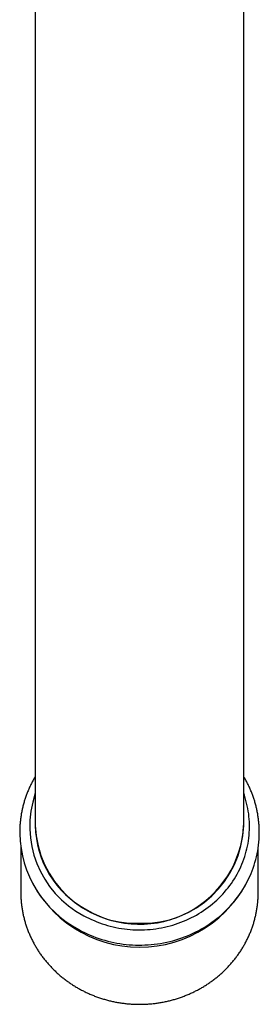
# Model space of a CAD drawing. Header units: millimetres. Extents: x 8 to 826, y 12 to 764.
# Tile 2 of 16: x 405 to 428, y 148 to 243. Entities that reach past the tile are written whole.
import ezdxf

# ---------------------------------------------------------------- set-up
doc = ezdxf.new("R2010")
doc.units = ezdxf.units.MM

msp = doc.modelspace()

# ---------------------------------------------------------------- linework, layer by layer
at = {"color": 7, "linetype": 'Continuous', "lineweight": 30}
for p, q in [((406.095, 351.415), (406.095, 209.262)), ((426.095, 209.262), (426.095, 351.415)), ((406.095, 209.262), (406.095, 171.674)), ((426.095, 171.674), (426.095, 209.262)), ((406.095, 171.674), (406.095, 165.23)), ((426.095, 165.23), (426.095, 171.674)), ((404.695, 163.124), (404.695, 158.825)), ((427.495, 158.825), (427.495, 163.124)), ((404.695, 158.825), (404.695, 158.719)), ((427.494, 158.711), (427.495, 158.825))]:
    msp.add_line(p, q, dxfattribs=at)
at = {"color": 7, "linetype": 'Continuous', "lineweight": 30, "flags": 128}
for points in [[(410.752, 156.566), (410.992, 156.438), (411.236, 156.315), (411.483, 156.199), (411.733, 156.088), (411.987, 155.984), (412.243, 155.886), (412.502, 155.795), (412.763, 155.71), (413.026, 155.631), (413.292, 155.559), (413.559, 155.493), (413.829, 155.434), (414.099, 155.381), (414.372, 155.336), (414.645, 155.297), (414.919, 155.264), (415.194, 155.239), (415.47, 155.22), (415.746, 155.208), (416.023, 155.203), (416.299, 155.205), (416.576, 155.213), (416.852, 155.228), (417.127, 155.25), (417.402, 155.279), (417.676, 155.315), (417.949, 155.357), (418.22, 155.406), (418.49, 155.461), (418.759, 155.524), (419.026, 155.593), (419.29, 155.668), (419.553, 155.75), (419.813, 155.838), (420.07, 155.933), (420.325, 156.034), (420.577, 156.141), (420.826, 156.254), (421.071, 156.374), (421.313, 156.499), (421.552, 156.63), (421.787, 156.767), (422.018, 156.91), (422.245, 157.059), (422.467, 157.213), (422.685, 157.372), (422.899, 157.537), (423.108, 157.707), (423.313, 157.882), (423.512, 158.062), (423.706, 158.247), (423.895, 158.437), (424.079, 158.631), (424.257, 158.83), (424.43, 159.032), (424.597, 159.24), (424.758, 159.451), (424.913, 159.666), (425.062, 159.885), (425.205, 160.107), (425.342, 160.333), (425.472, 160.562), (425.596, 160.794), (425.714, 161.029), (425.825, 161.267), (425.929, 161.508), (426.026, 161.751), (426.117, 161.997), (426.201, 162.244), (426.278, 162.494), (426.348, 162.745), (426.41, 162.998), (426.466, 163.253), (426.515, 163.509), (426.556, 163.765), (426.591, 164.023), (426.618, 164.282), (426.638, 164.541), (426.651, 164.801), (426.656, 165.06), (426.654, 165.32), (426.645, 165.58), (426.629, 165.839), (426.606, 166.098), (426.575, 166.356), (426.537, 166.614), (426.492, 166.87), (426.44, 167.125), (426.381, 167.379), (426.315, 167.631), (426.242, 167.882), (426.161, 168.13), (426.095, 168.321)], [(410.277, 155.224), (410.539, 155.084), (410.804, 154.951), (411.073, 154.824), (411.346, 154.704), (411.622, 154.59), (411.901, 154.484), (412.182, 154.384), (412.467, 154.291), (412.754, 154.205), (413.043, 154.127), (413.334, 154.055), (413.627, 153.991), (413.922, 153.934), (414.219, 153.884), (414.516, 153.842), (414.815, 153.806), (415.115, 153.779), (415.415, 153.758), (415.716, 153.745), (416.017, 153.739), (416.318, 153.741), (416.619, 153.75), (416.919, 153.767), (417.219, 153.791), (417.518, 153.822), (417.816, 153.861), (418.114, 153.907), (418.409, 153.96), (418.703, 154.021), (418.996, 154.089), (419.286, 154.164), (419.574, 154.246), (419.86, 154.335), (420.143, 154.431), (420.423, 154.534), (420.701, 154.644), (420.975, 154.761), (421.246, 154.884), (421.513, 155.014), (421.777, 155.151), (422.037, 155.294), (422.292, 155.443), (422.544, 155.599), (422.791, 155.76), (423.033, 155.928), (423.271, 156.102), (423.504, 156.281), (423.731, 156.466), (423.954, 156.657), (424.171, 156.853), (424.382, 157.054), (424.588, 157.26), (424.788, 157.472), (424.982, 157.688), (425.17, 157.909), (425.352, 158.135), (425.528, 158.365), (425.697, 158.599), (425.859, 158.837), (426.015, 159.079), (426.163, 159.325), (426.305, 159.574), (426.44, 159.827), (426.568, 160.083), (426.689, 160.343), (426.803, 160.605), (426.909, 160.869), (427.007, 161.137), (427.099, 161.406), (427.182, 161.678), (427.258, 161.952), (427.327, 162.227), (427.388, 162.504), (427.44, 162.783), (427.486, 163.063), (427.523, 163.343), (427.553, 163.625), (427.574, 163.907), (427.588, 164.19), (427.594, 164.452)]]:
    msp.add_lwpolyline(points, dxfattribs=at)
at = {"color": 7, "linetype": 'Continuous', "lineweight": 30}
for centre, radius, start, end in [((415.224, 165.138), 9.669, 160.77823, 242.44725), ((415.802, 165.541), 9.713, 181.83621, 271.72544), ((415.402, 165.344), 9.308, 180.70559, 242.02744), ((416.109, 165.74), 9.998, 239.50959, 357.07677), ((416.387, 165.541), 9.713, 268.27456, 358.16379), ((415.301, 164.681), 10.708, 181.23322, 242.02152), ((416.095, 165.186), 11.649, 204.55795, 335.44223)]:
    msp.add_arc(centre, radius, start, end, dxfattribs=at)
for points, knots in [([(406.095, 169.945), (406.091, 169.939), (406.054, 169.879), (405.987, 169.761), (405.892, 169.593), (405.801, 169.422), (405.713, 169.25), (405.628, 169.077), (405.546, 168.902), (405.467, 168.726), (405.392, 168.548), (405.32, 168.37), (405.251, 168.19), (405.186, 168.009), (405.124, 167.828), (405.065, 167.645), (405.01, 167.461), (404.958, 167.276), (404.909, 167.091), (404.864, 166.904), (404.823, 166.717), (404.785, 166.53), (404.75, 166.342), (404.719, 166.153), (404.691, 165.964), (404.667, 165.774), (404.646, 165.584), (404.628, 165.394), (404.615, 165.203), (404.604, 165.012), (404.598, 164.821), (404.594, 164.634), (404.595, 164.51), (404.595, 164.45)], [0, 0, 0, 0, 0.003285, 0.036663, 0.070034, 0.103396, 0.136751, 0.170098, 0.203437, 0.236769, 0.270094, 0.303413, 0.336724, 0.370028, 0.403327, 0.436619, 0.469905, 0.503185, 0.53646, 0.56973, 0.602995, 0.636256, 0.669512, 0.702765, 0.736013, 0.769259, 0.802502, 0.835742, 0.86898, 0.902216, 0.93545, 0.968684, 1, 1, 1, 1]), ([(427.594, 164.452), (427.594, 164.48), (427.595, 164.572), (427.593, 164.727), (427.589, 164.918), (427.58, 165.109), (427.568, 165.299), (427.552, 165.49), (427.533, 165.68), (427.511, 165.87), (427.485, 166.059), (427.455, 166.248), (427.422, 166.437), (427.386, 166.625), (427.346, 166.812), (427.302, 166.998), (427.256, 167.184), (427.205, 167.369), (427.152, 167.553), (427.095, 167.736), (427.035, 167.919), (426.971, 168.1), (426.904, 168.28), (426.834, 168.459), (426.76, 168.637), (426.683, 168.814), (426.603, 168.989), (426.52, 169.163), (426.433, 169.335), (426.344, 169.506), (426.251, 169.676), (426.168, 169.822), (426.115, 169.911), (426.095, 169.944)], [0, 0, 0, 0, 0.0146376, 0.0478823, 0.0811267, 0.1143711, 0.1476158, 0.1808613, 0.214108, 0.2473561, 0.280606, 0.3138582, 0.3471129, 0.3803705, 0.4136314, 0.4468958, 0.480164, 0.5134365, 0.5467135, 0.5799953, 0.6132822, 0.6465745, 0.6798723, 0.7131761, 0.7464859, 0.779802, 0.8131247, 0.8464542, 0.8797905, 0.9131339, 0.9464846, 0.9798426, 1, 1, 1, 1]), ([(404.695, 158.717), (404.696, 158.666), (404.698, 158.552), (404.704, 158.375), (404.714, 158.187), (404.728, 157.998), (404.745, 157.809), (404.765, 157.621), (404.789, 157.434), (404.817, 157.246), (404.848, 157.059), (404.883, 156.873), (404.921, 156.687), (404.962, 156.502), (405.007, 156.318), (405.055, 156.134), (405.107, 155.952), (405.162, 155.77), (405.22, 155.589), (405.282, 155.409), (405.347, 155.23), (405.416, 155.052), (405.487, 154.876), (405.563, 154.7), (405.641, 154.526), (405.722, 154.353), (405.807, 154.182), (405.895, 154.012), (405.986, 153.844), (406.08, 153.677), (406.177, 153.511), (406.277, 153.347), (406.381, 153.185), (406.487, 153.025), (406.596, 152.866), (406.709, 152.71), (406.824, 152.555), (406.942, 152.402), (407.062, 152.251), (407.186, 152.102), (407.312, 151.955), (407.442, 151.81), (407.573, 151.668), (407.708, 151.527), (407.845, 151.389), (407.984, 151.253), (408.126, 151.12), (408.271, 150.989), (408.418, 150.86), (408.567, 150.734), (408.719, 150.61), (408.873, 150.489), (409.029, 150.37), (409.187, 150.254), (409.348, 150.141), (409.51, 150.03), (409.675, 149.922), (409.841, 149.817), (410.01, 149.714), (410.18, 149.615), (410.353, 149.518), (410.527, 149.424), (410.703, 149.333), (410.88, 149.245), (411.059, 149.16), (411.24, 149.077), (411.422, 148.998), (411.605, 148.922), (411.79, 148.849), (411.977, 148.779), (412.164, 148.712), (412.353, 148.649), (412.543, 148.588), (412.734, 148.531), (412.926, 148.476), (413.119, 148.425), (413.313, 148.378), (413.508, 148.333), (413.704, 148.292), (413.9, 148.253), (414.097, 148.219), (414.295, 148.187), (414.493, 148.159), (414.692, 148.134), (414.891, 148.112), (415.091, 148.094), (415.29, 148.079), (415.491, 148.067), (415.691, 148.059), (415.891, 148.054), (416.092, 148.052), (416.292, 148.054), (416.493, 148.059), (416.693, 148.067), (416.893, 148.079), (417.093, 148.093), (417.293, 148.112), (417.492, 148.133), (417.691, 148.158), (417.889, 148.186), (418.087, 148.218), (418.284, 148.253), (418.48, 148.291), (418.676, 148.332), (418.871, 148.376), (419.065, 148.424), (419.258, 148.475), (419.45, 148.529), (419.641, 148.587), (419.831, 148.647), (420.02, 148.711), (420.208, 148.778), (420.394, 148.847), (420.579, 148.92), (420.763, 148.997), (420.945, 149.076), (421.126, 149.158), (421.305, 149.243), (421.483, 149.331), (421.659, 149.422), (421.833, 149.516), (422.005, 149.613), (422.176, 149.712), (422.344, 149.815), (422.511, 149.92), (422.676, 150.028), (422.838, 150.139), (422.999, 150.252), (423.157, 150.368), (423.314, 150.487), (423.468, 150.608), (423.619, 150.732), (423.769, 150.858), (423.916, 150.987), (424.061, 151.118), (424.203, 151.251), (424.342, 151.387), (424.479, 151.525), (424.614, 151.666), (424.746, 151.808), (424.875, 151.953), (425.001, 152.1), (425.125, 152.249), (425.246, 152.4), (425.364, 152.553), (425.479, 152.708), (425.592, 152.865), (425.701, 153.023), (425.807, 153.184), (425.911, 153.346), (426.011, 153.51), (426.108, 153.675), (426.203, 153.842), (426.294, 154.011), (426.382, 154.181), (426.466, 154.352), (426.548, 154.525), (426.626, 154.7), (426.701, 154.875), (426.773, 155.052), (426.842, 155.229), (426.907, 155.408), (426.968, 155.588), (427.027, 155.769), (427.082, 155.951), (427.134, 156.134), (427.182, 156.318), (427.227, 156.5), (427.253, 156.621), (427.267, 156.681)], [0, 0, 0, 0, 0.004825, 0.010796, 0.016766, 0.022736, 0.028707, 0.034678, 0.040649, 0.04662, 0.052591, 0.058563, 0.064535, 0.070507, 0.07648, 0.082453, 0.088426, 0.0944, 0.100375, 0.10635, 0.112326, 0.118302, 0.124279, 0.130257, 0.136235, 0.142214, 0.148194, 0.154174, 0.160155, 0.166137, 0.17212, 0.178103, 0.184087, 0.190072, 0.196058, 0.202045, 0.208032, 0.21402, 0.220009, 0.225999, 0.23199, 0.237981, 0.243973, 0.249966, 0.25596, 0.261955, 0.26795, 0.273946, 0.279943, 0.285941, 0.291939, 0.297938, 0.303938, 0.309939, 0.31594, 0.321942, 0.327944, 0.333947, 0.339951, 0.345955, 0.35196, 0.357966, 0.363972, 0.369978, 0.375985, 0.381993, 0.388001, 0.394009, 0.400018, 0.406027, 0.412037, 0.418047, 0.424058, 0.430068, 0.43608, 0.442091, 0.448103, 0.454115, 0.460127, 0.46614, 0.472153, 0.478166, 0.484179, 0.490192, 0.496206, 0.502219, 0.508233, 0.514247, 0.520261, 0.526275, 0.532289, 0.538303, 0.544317, 0.550331, 0.556346, 0.56236, 0.568374, 0.574388, 0.580402, 0.586415, 0.592429, 0.598443, 0.604456, 0.610469, 0.616482, 0.622495, 0.628508, 0.63452, 0.640532, 0.646544, 0.652556, 0.658567, 0.664578, 0.670588, 0.676598, 0.682608, 0.688617, 0.694626, 0.700635, 0.706643, 0.71265, 0.718657, 0.724664, 0.73067, 0.736675, 0.74268, 0.748684, 0.754688, 0.760691, 0.766693, 0.772695, 0.778696, 0.784696, 0.790696, 0.796695, 0.802693, 0.80869, 0.814687, 0.820683, 0.826678, 0.832672, 0.838665, 0.844658, 0.85065, 0.856641, 0.862631, 0.868621, 0.874609, 0.880597, 0.886584, 0.89257, 0.898555, 0.90454, 0.910524, 0.916507, 0.922489, 0.92847, 0.934451, 0.940431, 0.94641, 0.952388, 0.958366, 0.964343, 0.97032, 0.976296, 0.982271, 0.988246, 0.99422, 1, 1, 1, 1]), ([(427.267, 156.681), (427.274, 156.715), (427.294, 156.811), (427.325, 156.97), (427.358, 157.156), (427.387, 157.344), (427.413, 157.531), (427.435, 157.719), (427.454, 157.907), (427.469, 158.096), (427.481, 158.285), (427.489, 158.474), (427.493, 158.616), (427.493, 158.694), (427.494, 158.71)], [0, 0, 0, 0, 0.0512844, 0.143882, 0.2364758, 0.3290636, 0.4216459, 0.5142234, 0.6067965, 0.6993658, 0.791932, 0.8844956, 0.9770572, 1, 1, 1, 1])]:
    msp.add_open_spline(points, degree=3, knots=knots, dxfattribs=at)

doc.saveas('drawing.dxf')
